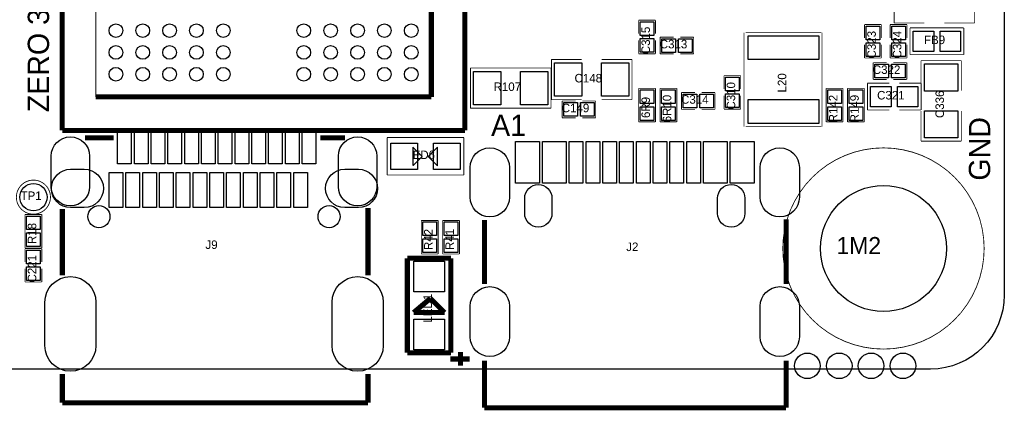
# Model space of a CAD drawing. Extents: x -6.4 to 65, y -1.2 to 30.
# Tile 4 of 5: x 35.7 to 65, y -1.2 to 10.4. Entities that reach past the tile are written whole.
import ezdxf

# ---------------------------------------------------------------- set-up
doc = ezdxf.new("R2010")
doc.units = 0
for name, color, linetype in [('BG_OUTLINE', 2, 'CONTINUOUS'), ('BG_SILKSCREEN_TOP', 241, 'CONTINUOUS'), ('PG_SILKSCREEN_TOP', 254, 'CONTINUOUS'), ('PG_SOLDERMASK_TOP', 40, 'CONTINUOUS'), ('PIN_SOLDERMASK_TOP', 7, 'CONTINUOUS'), ('RD_ASSEMBLY_TOP', 213, 'CONTINUOUS'), ('RD_SILKSCREEN_TOP', 7, 'CONTINUOUS')]:
    doc.layers.add(name, color=color, linetype=linetype)

msp = doc.modelspace()

# ---------------------------------------------------------------- linework, layer by layer
at = {"layer": 'BG_OUTLINE'}
msp.add_lwpolyline([(62.795658, 30.004766, -0.41166), (65.000886, 27.779472), (65.000886, 2.211832, -0.412426), (62.8015, 0.000762), (2.273808, 0.000762, -0.382748), (0.000762, 2.03962), (0.000762, 7.570978), (3.660648, 7.570978, 0.834981), (6.16712, 8.024876), (6.16712, 22.025356, 0.834981), (3.660648, 22.479508), (0.000762, 22.479508), (0.000762, 27.801824, -0.414214), (2.203958, 30.004766)], format="xyb", close=True, dxfattribs=at)
at = {"layer": 'BG_SILKSCREEN_TOP', "const_width": 0.1524}
for points in [[(48.926242, 7.12089), (48.926242, 24.12111)], [(36.92398, 23.430992), (36.926012, 7.12089)], [(47.926244, 23.121112), (47.926244, 8.120888)], [(47.926244, 8.120888), (37.92601, 8.120888)], [(36.926012, 7.12089), (48.926242, 7.12089)], [(37.604954, 6.89991), (38.462204, 6.89991)], [(44.616116, 6.89991), (45.356018, 6.89991)], [(36.929822, 4.779772), (36.929822, 2.800858)], [(46.039786, 4.803394), (46.039786, 2.800858)], [(49.50968, 4.449572), (49.50968, 2.537206)], [(58.499756, 4.466336), (58.499756, 2.537206)], [(47.20971, 3.30962), (47.20971, 0.489712)], [(48.509682, 3.30962), (47.20971, 3.30962)], [(48.509682, 0.489712), (48.509682, 3.30962)], [(47.398178, 1.688592), (47.898812, 2.111248)], [(47.898812, 2.111248), (48.321468, 1.688592)], [(48.321468, 1.688592), (47.398178, 1.688592)], [(47.20971, 0.489712), (48.509682, 0.489712)], [(48.4886, 0.3048), (49.0728, 0.3048)], [(48.7934, 0.1016), (48.7934, 0.508)], [(49.50968, -1.150112), (49.50968, 0.252476)], [(58.499756, -1.150112), (58.499756, 0.252476)], [(36.929822, -0.999998), (36.929822, -0.146812)], [(46.039786, -0.999998), (46.039786, -0.146812)], [(46.039786, -0.999998), (36.929822, -0.999998)], [(58.499756, -1.150112), (49.50968, -1.150112)]]:
    msp.add_lwpolyline(points, dxfattribs=at)
at = {"layer": 'PG_SILKSCREEN_TOP', "const_width": 0.0254}
for points in [[(48.926242, 7.12089), (48.926242, 24.12111)], [(36.926266, 23.329646), (36.926012, 7.12089)], [(37.92601, 8.120888), (37.92601, 23.121112)], [(47.926244, 23.121112), (47.926244, 8.120888)], [(61.715904, 11.521948), (61.715904, 10.322052)], [(64.115696, 10.322052), (64.115696, 11.521948)], [(54.106064, 10.405872), (54.106064, 10.006076)], [(54.605936, 10.405872), (54.106064, 10.405872)], [(54.605936, 10.006076), (54.605936, 10.405872)], [(60.837064, 10.278872), (60.837064, 9.879076)], [(61.336936, 10.278872), (60.837064, 10.278872)], [(61.336936, 9.879076), (61.336936, 10.278872)], [(61.599064, 10.278872), (61.599064, 9.879076)], [(62.098936, 10.278872), (61.599064, 10.278872)], [(61.715904, 10.322052), (62.615826, 10.322052)], [(62.098936, 9.879076), (62.098936, 10.278872)], [(63.215774, 10.322052), (64.115696, 10.322052)], [(57.24144, 7.230872), (57.24144, 10.035286)], [(57.29224, 10.035286), (59.543696, 10.035286)], [(59.569096, 10.035286), (59.569096, 7.230872)], [(62.1919, 9.37895), (62.1919, 10.17905)], [(62.1919, 10.17905), (63.7921, 10.17905)], [(63.7921, 10.17905), (63.7921, 9.37895)], [(54.106064, 9.406128), (54.106064, 9.805924)], [(54.605936, 9.805924), (54.605936, 9.406128)], [(54.745128, 9.901936), (55.144924, 9.901936)], [(54.745128, 9.402064), (54.745128, 9.901936)], [(55.744872, 9.901936), (55.345076, 9.901936)], [(55.744872, 9.402064), (55.744872, 9.901936)], [(60.837064, 9.279128), (60.837064, 9.678924)], [(61.336936, 9.678924), (61.336936, 9.279128)], [(61.599064, 9.279128), (61.599064, 9.678924)], [(62.098936, 9.678924), (62.098936, 9.279128)], [(54.605936, 9.406128), (54.106064, 9.406128)], [(55.144924, 9.402064), (54.745128, 9.402064)], [(55.345076, 9.402064), (55.744872, 9.402064)], [(63.7921, 9.37895), (62.1919, 9.37895)], [(51.505104, 9.235948), (51.505104, 8.036052)], [(52.405026, 9.235948), (51.505104, 9.235948)], [(53.904896, 9.235948), (53.004974, 9.235948)], [(53.904896, 8.036052), (53.904896, 9.235948)], [(61.336936, 9.279128), (60.837064, 9.279128)], [(61.095128, 9.139936), (61.095128, 8.640064)], [(61.494924, 9.139936), (61.095128, 9.139936)], [(62.098936, 9.279128), (61.599064, 9.279128)], [(61.695076, 9.139936), (62.094872, 9.139936)], [(62.094872, 9.139936), (62.094872, 8.640064)], [(62.519052, 9.200896), (62.519052, 8.300974)], [(63.718948, 9.200896), (62.519052, 9.200896)], [(63.718948, 8.300974), (63.718948, 9.200896)], [(49.092104, 8.981948), (51.491896, 8.981948)], [(49.092104, 7.782052), (49.092104, 8.981948)], [(51.491896, 8.981948), (51.491896, 7.782052)], [(56.646064, 8.754872), (56.646064, 8.355076)], [(57.145936, 8.754872), (56.646064, 8.754872)], [(57.145936, 8.355076), (57.145936, 8.754872)], [(60.9219, 8.52805), (60.9219, 7.72795)], [(61.571886, 8.52805), (60.9219, 8.52805)], [(61.095128, 8.640064), (61.494924, 8.640064)], [(62.094872, 8.640064), (61.695076, 8.640064)], [(62.5221, 8.52805), (61.872114, 8.52805)], [(62.5221, 7.72795), (62.5221, 8.52805)], [(54.106064, 8.373872), (54.605936, 8.373872)], [(54.106064, 7.374128), (54.106064, 8.373872)], [(54.605936, 8.373872), (54.605936, 7.374128)], [(54.741064, 8.373872), (55.240936, 8.373872)], [(54.741064, 7.374128), (54.741064, 8.373872)], [(55.240936, 8.373872), (55.240936, 7.374128)], [(55.380128, 8.250936), (55.779924, 8.250936)], [(55.380128, 7.751064), (55.380128, 8.250936)], [(56.379872, 8.250936), (55.980076, 8.250936)], [(56.379872, 7.751064), (56.379872, 8.250936)], [(59.694064, 8.373872), (60.193936, 8.373872)], [(59.694064, 7.374128), (59.694064, 8.373872)], [(60.193936, 8.373872), (60.193936, 7.374128)], [(60.329064, 8.373872), (60.828936, 8.373872)], [(60.329064, 7.374128), (60.329064, 8.373872)], [(60.828936, 8.373872), (60.828936, 7.374128)], [(47.926244, 8.120888), (37.92601, 8.120888)], [(51.505104, 8.036052), (52.405026, 8.036052)], [(51.824128, 7.996936), (51.824128, 7.497064)], [(52.223924, 7.996936), (51.824128, 7.996936)], [(52.424076, 7.996936), (52.823872, 7.996936)], [(52.823872, 7.996936), (52.823872, 7.497064)], [(53.004974, 8.036052), (53.904896, 8.036052)], [(56.646064, 7.755128), (56.646064, 8.154924)], [(57.145936, 8.154924), (57.145936, 7.755128)], [(51.491896, 7.782052), (49.092104, 7.782052)], [(55.779924, 7.751064), (55.380128, 7.751064)], [(55.980076, 7.751064), (56.379872, 7.751064)], [(57.145936, 7.755128), (56.646064, 7.755128)], [(60.9219, 7.72795), (61.571886, 7.72795)], [(61.872114, 7.72795), (62.5221, 7.72795)], [(62.519052, 7.701026), (62.519052, 6.801104)], [(63.718948, 6.801104), (63.718948, 7.701026)], [(51.824128, 7.497064), (52.223924, 7.497064)], [(52.823872, 7.497064), (52.424076, 7.497064)], [(54.605936, 7.374128), (54.106064, 7.374128)], [(55.240936, 7.374128), (54.741064, 7.374128)], [(60.193936, 7.374128), (59.694064, 7.374128)], [(60.828936, 7.374128), (60.329064, 7.374128)], [(36.926012, 7.12089), (48.926242, 7.12089)], [(59.543696, 7.230872), (57.29224, 7.230872)], [(37.604954, 6.89991), (38.462204, 6.89991)], [(44.616116, 6.89991), (45.356018, 6.89991)], [(48.895, 6.9088), (46.609, 6.9088)], [(46.609, 6.9088), (46.609, 5.7912)], [(48.895, 5.7912), (48.895, 6.9088)], [(62.519052, 6.801104), (63.718948, 6.801104)], [(46.609, 5.7912), (48.895, 5.7912)], [(36.929822, 4.779772), (36.929822, 2.800858)], [(46.039786, 4.803394), (46.039786, 2.800858)], [(35.818064, 4.614672), (36.317936, 4.614672)], [(35.818064, 3.614928), (35.818064, 4.614672)], [(36.317936, 4.614672), (36.317936, 3.614928)], [(47.629064, 4.436872), (48.128936, 4.436872)], [(47.629064, 3.437128), (47.629064, 4.436872)], [(48.128936, 4.436872), (48.128936, 3.437128)], [(48.264064, 4.436872), (48.763936, 4.436872)], [(48.264064, 3.437128), (48.264064, 4.436872)], [(48.763936, 4.436872), (48.763936, 3.437128)], [(49.50968, 4.449572), (49.50968, 2.537206)], [(58.499756, 4.466336), (58.499756, 2.537206)], [(36.317936, 3.614928), (35.818064, 3.614928)], [(35.818064, 3.598672), (35.818064, 3.198876)], [(36.317936, 3.598672), (35.818064, 3.598672)], [(36.317936, 3.198876), (36.317936, 3.598672)], [(47.20971, 3.30962), (47.20971, 0.489712)], [(48.509682, 3.30962), (47.20971, 3.30962)], [(48.128936, 3.437128), (47.629064, 3.437128)], [(48.763936, 3.437128), (48.264064, 3.437128)], [(48.509682, 0.489712), (48.509682, 3.30962)], [(35.818064, 2.598928), (35.818064, 2.998724)], [(36.317936, 2.998724), (36.317936, 2.598928)], [(36.317936, 2.598928), (35.818064, 2.598928)], [(47.398178, 1.688592), (47.898812, 2.111248)], [(47.898812, 2.111248), (48.321468, 1.688592)], [(48.321468, 1.688592), (47.398178, 1.688592)], [(47.20971, 0.489712), (48.509682, 0.489712)], [(49.50968, -1.150112), (49.50968, 0.252476)], [(58.499756, -1.150112), (58.499756, 0.252476)], [(36.929822, -0.999998), (36.929822, -0.146812)], [(46.039786, -0.999998), (46.039786, -0.146812)], [(46.039786, -0.999998), (36.929822, -0.999998)], [(58.499756, -1.150112), (49.50968, -1.150112)]]:
    msp.add_lwpolyline(points, dxfattribs=at)
for points in [[(64.399922, 3.599942, 1), (58.399934, 3.599942, 1), (64.399922, 3.599942)], [(36.576, 5.1308, 1), (35.56, 5.1308, 1), (36.576, 5.1308)]]:
    msp.add_lwpolyline(points, format="xyb", dxfattribs=at)
at = {"layer": 'PG_SOLDERMASK_TOP'}
for points in [[(47.3837, 6.0706), (47.65675, 6.34365), (47.37735, 6.62305), (47.37735, 6.0833), (47.3837, 6.0833)], [(48.1076, 6.6167), (47.83455, 6.34365), (48.11395, 6.06425), (48.11395, 6.604), (48.1076, 6.604)]]:
    msp.add_lwpolyline(points, close=True, dxfattribs=at)
at = {"layer": 'PIN_SOLDERMASK_TOP'}
for points in [[(54.1528, 10.359136), (54.5592, 10.359136), (54.5592, 9.952736), (54.1528, 9.952736)], [(60.8838, 10.232136), (61.2902, 10.232136), (61.2902, 9.825736), (60.8838, 9.825736)], [(61.6458, 10.232136), (62.0522, 10.232136), (62.0522, 9.825736), (61.6458, 9.825736)], [(62.89675, 10.0838), (62.89675, 9.4742), (62.28715, 9.4742), (62.28715, 10.0838)], [(63.69685, 10.0838), (63.69685, 9.4742), (63.08725, 9.4742), (63.08725, 10.0838)], [(54.1528, 9.859264), (54.5592, 9.859264), (54.5592, 9.452864), (54.1528, 9.452864)], [(55.198264, 9.8552), (55.198264, 9.4488), (54.791864, 9.4488), (54.791864, 9.8552)], [(55.698136, 9.8552), (55.698136, 9.4488), (55.291736, 9.4488), (55.291736, 9.8552)], [(57.3659, 9.94156), (59.4741, 9.94156), (59.4741, 9.23036), (57.3659, 9.23036)], [(60.8838, 9.732264), (61.2902, 9.732264), (61.2902, 9.325864), (60.8838, 9.325864)], [(61.6458, 9.732264), (62.0522, 9.732264), (62.0522, 9.325864), (61.6458, 9.325864)], [(51.598576, 8.1407), (51.598576, 9.1313), (52.411376, 9.1313), (52.411376, 8.1407)], [(52.998624, 8.1407), (52.998624, 9.1313), (53.811424, 9.1313), (53.811424, 8.1407)], [(62.6237, 9.107424), (63.6143, 9.107424), (63.6143, 8.294624), (62.6237, 8.294624)], [(49.185576, 7.8867), (49.185576, 8.8773), (49.998376, 8.8773), (49.998376, 7.8867)], [(50.585624, 7.8867), (50.585624, 8.8773), (51.398424, 8.8773), (51.398424, 7.8867)], [(61.141864, 8.6868), (61.141864, 9.0932), (61.548264, 9.0932), (61.548264, 8.6868)], [(61.641736, 8.6868), (61.641736, 9.0932), (62.048136, 9.0932), (62.048136, 8.6868)], [(56.6928, 8.708136), (57.0992, 8.708136), (57.0992, 8.301736), (56.6928, 8.301736)], [(54.1528, 8.327136), (54.5592, 8.327136), (54.5592, 7.920736), (54.1528, 7.920736)], [(54.7878, 8.327136), (55.1942, 8.327136), (55.1942, 7.920736), (54.7878, 7.920736)], [(60.1472, 7.920736), (59.7408, 7.920736), (59.7408, 8.327136), (60.1472, 8.327136)], [(60.3758, 8.327136), (60.7822, 8.327136), (60.7822, 7.920736), (60.3758, 7.920736)], [(61.01715, 7.8232), (61.01715, 8.4328), (61.62675, 8.4328), (61.62675, 7.8232)], [(61.81725, 7.8232), (61.81725, 8.4328), (62.42685, 8.4328), (62.42685, 7.8232)], [(51.870864, 7.5438), (51.870864, 7.9502), (52.277264, 7.9502), (52.277264, 7.5438)], [(52.370736, 7.5438), (52.370736, 7.9502), (52.777136, 7.9502), (52.777136, 7.5438)], [(55.833264, 8.2042), (55.833264, 7.7978), (55.426864, 7.7978), (55.426864, 8.2042)], [(56.333136, 8.2042), (56.333136, 7.7978), (55.926736, 7.7978), (55.926736, 8.2042)], [(56.6928, 8.208264), (57.0992, 8.208264), (57.0992, 7.801864), (56.6928, 7.801864)], [(57.3659, 8.04164), (59.4741, 8.04164), (59.4741, 7.33044), (57.3659, 7.33044)], [(54.1528, 7.827264), (54.5592, 7.827264), (54.5592, 7.420864), (54.1528, 7.420864)], [(54.7878, 7.827264), (55.1942, 7.827264), (55.1942, 7.420864), (54.7878, 7.420864)], [(60.1472, 7.420864), (59.7408, 7.420864), (59.7408, 7.827264), (60.1472, 7.827264)], [(60.3758, 7.827264), (60.7822, 7.827264), (60.7822, 7.420864), (60.3758, 7.420864)], [(62.6237, 7.707376), (63.6143, 7.707376), (63.6143, 6.894576), (62.6237, 6.894576)], [(38.576758, 6.119368), (38.576758, 7.160768), (38.983158, 7.160768), (38.983158, 6.119368)], [(39.07663, 6.119368), (39.07663, 7.160768), (39.48303, 7.160768), (39.48303, 6.119368)], [(39.576756, 6.119368), (39.576756, 7.160768), (39.983156, 7.160768), (39.983156, 6.119368)], [(40.076628, 6.119368), (40.076628, 7.160768), (40.483028, 7.160768), (40.483028, 6.119368)], [(40.576754, 6.119368), (40.576754, 7.160768), (40.983154, 7.160768), (40.983154, 6.119368)], [(41.076626, 6.119368), (41.076626, 7.160768), (41.483026, 7.160768), (41.483026, 6.119368)], [(41.576752, 6.119368), (41.576752, 7.160768), (41.983152, 7.160768), (41.983152, 6.119368)], [(42.076624, 6.119368), (42.076624, 7.160768), (42.483024, 7.160768), (42.483024, 6.119368)], [(42.57675, 6.119368), (42.57675, 7.160768), (42.98315, 7.160768), (42.98315, 6.119368)], [(43.076622, 6.119368), (43.076622, 7.160768), (43.483022, 7.160768), (43.483022, 6.119368)], [(43.576748, 6.119368), (43.576748, 7.160768), (43.983148, 7.160768), (43.983148, 6.119368)], [(44.07662, 6.119368), (44.07662, 7.160768), (44.48302, 7.160768), (44.48302, 6.119368)], [(50.43424, 5.547614), (50.43424, 6.792214), (51.14544, 6.792214), (51.14544, 5.547614)], [(50.43424, 5.547614), (50.43424, 6.792214), (51.14544, 6.792214), (51.14544, 5.547614)], [(51.234086, 5.547614), (51.234086, 6.792214), (51.945286, 6.792214), (51.945286, 5.547614)], [(51.234086, 5.547614), (51.234086, 6.792214), (51.945286, 6.792214), (51.945286, 5.547614)], [(52.036472, 5.547614), (52.036472, 6.792214), (52.442872, 6.792214), (52.442872, 5.547614)], [(52.536598, 5.547614), (52.536598, 6.792214), (52.942998, 6.792214), (52.942998, 5.547614)], [(53.03647, 5.547614), (53.03647, 6.792214), (53.44287, 6.792214), (53.44287, 5.547614)], [(53.536596, 5.547614), (53.536596, 6.792214), (53.942996, 6.792214), (53.942996, 5.547614)], [(54.036468, 5.547614), (54.036468, 6.792214), (54.442868, 6.792214), (54.442868, 5.547614)], [(54.536594, 5.547614), (54.536594, 6.792214), (54.942994, 6.792214), (54.942994, 5.547614)], [(55.036466, 5.547614), (55.036466, 6.792214), (55.442866, 6.792214), (55.442866, 5.547614)], [(55.536592, 5.547614), (55.536592, 6.792214), (55.942992, 6.792214), (55.942992, 5.547614)], [(56.034178, 5.547614), (56.034178, 6.792214), (56.745378, 6.792214), (56.745378, 5.547614)], [(56.034178, 5.547614), (56.034178, 6.792214), (56.745378, 6.792214), (56.745378, 5.547614)], [(56.834024, 5.547614), (56.834024, 6.792214), (57.545224, 6.792214), (57.545224, 5.547614)], [(56.834024, 5.547614), (56.834024, 6.792214), (57.545224, 6.792214), (57.545224, 5.547614)], [(47.5107, 6.7437), (47.5107, 5.9563), (46.7233, 5.9563), (46.7233, 6.7437)], [(48.7807, 6.7437), (48.7807, 5.9563), (47.9933, 5.9563), (47.9933, 6.7437)], [(38.326568, 4.819396), (38.326568, 5.860796), (38.732968, 5.860796), (38.732968, 4.819396)], [(38.826694, 4.819396), (38.826694, 5.860796), (39.233094, 5.860796), (39.233094, 4.819396)], [(39.326566, 4.819396), (39.326566, 5.860796), (39.732966, 5.860796), (39.732966, 4.819396)], [(39.826692, 4.819396), (39.826692, 5.860796), (40.233092, 5.860796), (40.233092, 4.819396)], [(40.326564, 4.819396), (40.326564, 5.860796), (40.732964, 5.860796), (40.732964, 4.819396)], [(40.82669, 4.819396), (40.82669, 5.860796), (41.23309, 5.860796), (41.23309, 4.819396)], [(41.326562, 4.819396), (41.326562, 5.860796), (41.732962, 5.860796), (41.732962, 4.819396)], [(41.826688, 4.819396), (41.826688, 5.860796), (42.233088, 5.860796), (42.233088, 4.819396)], [(42.32656, 4.819396), (42.32656, 5.860796), (42.73296, 5.860796), (42.73296, 4.819396)], [(42.826686, 4.819396), (42.826686, 5.860796), (43.233086, 5.860796), (43.233086, 4.819396)], [(43.326558, 4.819396), (43.326558, 5.860796), (43.732958, 5.860796), (43.732958, 4.819396)], [(43.826684, 4.819396), (43.826684, 5.860796), (44.233084, 5.860796), (44.233084, 4.819396)], [(35.8648, 4.567936), (36.2712, 4.567936), (36.2712, 4.161536), (35.8648, 4.161536)], [(47.6758, 4.390136), (48.0822, 4.390136), (48.0822, 3.983736), (47.6758, 3.983736)], [(48.3108, 4.390136), (48.7172, 4.390136), (48.7172, 3.983736), (48.3108, 3.983736)], [(35.8648, 4.068064), (36.2712, 4.068064), (36.2712, 3.661664), (35.8648, 3.661664)], [(47.6758, 3.890264), (48.0822, 3.890264), (48.0822, 3.483864), (47.6758, 3.483864)], [(48.3108, 3.890264), (48.7172, 3.890264), (48.7172, 3.483864), (48.3108, 3.483864)], [(35.8648, 3.551936), (36.2712, 3.551936), (36.2712, 3.145536), (35.8648, 3.145536)], [(35.8648, 3.052064), (36.2712, 3.052064), (36.2712, 2.645664), (35.8648, 2.645664)], [(48.31842, 2.3114), (47.40402, 2.3114), (47.40402, 3.2258), (48.31842, 3.2258)], [(48.315372, 0.57404), (47.400972, 0.57404), (47.400972, 1.48844), (48.315372, 1.48844)]]:
    msp.add_lwpolyline(points, close=True, dxfattribs=at)
for points in [[(37.741352, 6.357112), (37.741352, 5.442712, -1), (36.598352, 5.442712), (36.598352, 6.357112, -1)], [(46.301406, 6.357112), (46.301406, 5.442712, -1), (45.158406, 5.442712), (45.158406, 6.357112, -1)], [(50.2539, 6.014466), (50.2539, 5.125466, -1), (49.0855, 5.125466), (49.0855, 6.014466, -1)], [(58.893964, 6.014466), (58.893964, 5.125466, -1), (57.725564, 5.125466), (57.725564, 6.014466, -1)], [(37.58311, 4.818634), (37.17671, 4.818634, -1), (37.17671, 5.961634), (37.58311, 5.961634, -1)], [(45.75302, 4.818634), (45.34662, 4.818634, -1), (45.34662, 5.961634), (45.75302, 5.961634, -1)], [(51.521106, 5.098542), (51.521106, 4.641342, -1), (50.708306, 4.641342), (50.708306, 5.098542, -1)], [(57.271158, 5.098542), (57.271158, 4.641342, -1), (56.458358, 4.641342), (56.458358, 5.098542, -1)], [(37.931852, 1.99771), (37.931852, 0.70231, -1), (36.407852, 0.70231), (36.407852, 1.99771, -1)], [(46.491906, 1.99771), (46.491906, 0.70231, -1), (44.967906, 0.70231), (44.967906, 1.99771, -1)], [(50.2539, 1.87706), (50.2539, 0.96266, -1), (49.0855, 0.96266), (49.0855, 1.87706, -1)], [(58.893964, 1.87706), (58.893964, 0.96266, -1), (57.725564, 0.96266), (57.725564, 1.87706, -1)]]:
    msp.add_lwpolyline(points, format="xyb", close=True, dxfattribs=at)
for centre, radius in [((38.525958, 10.095992), 0.2032), ((39.326058, 10.095992), 0.2032), ((40.125904, 10.095992), 0.2032), ((40.926004, 10.095992), 0.2032), ((41.726104, 10.095992), 0.2032), ((44.125896, 10.095992), 0.2032), ((44.925996, 10.095992), 0.2032), ((45.726096, 10.095992), 0.2032), ((46.525942, 10.095992), 0.2032), ((47.326042, 10.095992), 0.2032), ((38.525958, 9.446006), 0.2032), ((39.326058, 9.446006), 0.2032), ((40.125904, 9.446006), 0.2032), ((40.926004, 9.446006), 0.2032), ((41.726104, 9.446006), 0.2032), ((44.125896, 9.446006), 0.2032), ((44.925996, 9.446006), 0.2032), ((45.726096, 9.446006), 0.2032), ((46.525942, 9.446006), 0.2032), ((47.326042, 9.446006), 0.2032), ((38.525958, 8.79602), 0.2032), ((39.326058, 8.79602), 0.2032), ((40.125904, 8.79602), 0.2032), ((40.926004, 8.79602), 0.2032), ((41.726104, 8.79602), 0.2032), ((44.125896, 8.79602), 0.2032), ((44.925996, 8.79602), 0.2032), ((45.726096, 8.79602), 0.2032), ((46.525942, 8.79602), 0.2032), ((47.326042, 8.79602), 0.2032), ((36.068, 5.1308), 0.4064), ((61.399928, 3.599942), 1.8796), ((38.019736, 4.549902), 0.3302), ((44.879768, 4.549902), 0.3302), ((59.1312, 0.100076), 0.381), ((60.08116, 0.100076), 0.381), ((61.03112, 0.100076), 0.381), ((61.98108, 0.100076), 0.381)]:
    msp.add_circle(centre, radius, dxfattribs=at)

# ---------------------------------------------------------------- texts
at = {"layer": 'BG_SILKSCREEN_TOP', "width": 1.004}
for s, p in [('ZERO 3E   V1.2', (36.533836, 7.66064)), ('GND', (64.5795, 5.62356))]:
    msp.add_text(s, height=0.635, rotation=90, dxfattribs=at).set_placement(p)
at = {"layer": 'PG_SILKSCREEN_TOP', "width": 1.004}
msp.add_text('A1', height=0.635, dxfattribs=at).set_placement((49.706784, 6.95452))
at = {"layer": 'RD_ASSEMBLY_TOP', "width": 1.01}
for s, p in [('C315', (54.440582, 9.39419)), ('C323', (61.171582, 9.26719)), ('C324', (61.933582, 9.26719)), ('L20', (58.504582, 8.25246)), ('C310', (56.980582, 7.74319)), ('C336', (63.203582, 7.48919)), ('6R9', (54.440582, 7.49046)), ('6R10', (55.075582, 7.36219)), ('R142', (60.028582, 7.36219)), ('R149', (60.663582, 7.36219)), ('R18', (36.152836, 3.73126)), ('R42', (47.963836, 3.55346)), ('R41', (48.598836, 3.55346)), ('C221', (36.152836, 2.58699)), ('LED1', (47.944532, 1.38811))]:
    msp.add_text(s, height=0.254, rotation=90, dxfattribs=at).set_placement(p)
at = {"layer": 'RD_ASSEMBLY_TOP'}
for s, height, width, p in [('C313', 0.254, 1.01, (54.73319, 9.567164)), ('FB9', 0.254, 1.01, (62.60846, 9.694164)), ('C148', 0.254, 1.01, (52.19319, 8.551164)), ('C322', 0.254, 1.01, (61.08319, 8.805164)), ('R107', 0.254, 1.01, (49.78019, 8.297164)), ('C321', 0.254, 1.01, (61.21019, 8.043164)), ('C314', 0.254, 1.01, (55.36819, 7.916164)), ('C149', 0.254, 1.01, (51.81219, 7.662164)), ('ED6', 0.254, 1.01, (47.36846, 6.265418)), ('TP1', 0.254, 1.01, (35.68446, 5.046218)), ('J9', 0.254, 1.01, (41.194482, 3.585464)), ('1M2', 0.508, 1.005, (59.99988, 3.433318)), ('J2', 0.254, 1.01, (53.734462, 3.522726))]:
    msp.add_text(s, height=height, dxfattribs=dict(at, width=width)).set_placement(p)
at = {"layer": 'RD_SILKSCREEN_TOP'}
for s, rotation, p in [('C315', 270, (54.356, 10.414)), ('C323', 270, (61.087, 10.287)), ('C324', 270, (61.849, 10.287)), ('C313', 180, (55.753, 9.652)), ('FB9', 180, (61.342016, 9.628886)), ('C310', 270, (56.896, 8.763)), ('L20', 270, (58.801, 8.636508)), ('6R9', 270, (54.356, 8.382)), ('6R10', 270, (54.991, 8.382)), ('R149', 270, (60.579, 8.382)), ('C314', 180, (56.388, 8.001)), ('C336', 270, (63.373, 7.874508)), ('R142', 90, (59.944, 7.366)), ('ED6', 180, (47.752508, 6.350254)), ('R18', 270, (36.068, 4.6228)), ('R42', 270, (47.879, 4.445)), ('R41', 270, (48.514, 4.445)), ('C221', 270, (36.068, 3.6068)), ('LED1', 90, (47.879254, 2.031492))]:
    msp.add_text(s, height=0.000254, rotation=rotation, dxfattribs=at).set_placement(p)
for s, p in [('R107', (50.181002, 9.476994)), ('C322', (61.087, 8.89)), ('C148', (54.964076, 8.762492)), ('C321', (62.738, 8.636)), ('C149', (51.816, 7.747)), ('TP1', (36.195, 5.240274)), ('J9', (37.209984, 2.189988)), ('J2', (49.6697, 1.41986))]:
    msp.add_text(s, height=0.000254, dxfattribs=at).set_placement(p)

doc.saveas('drawing.dxf')
